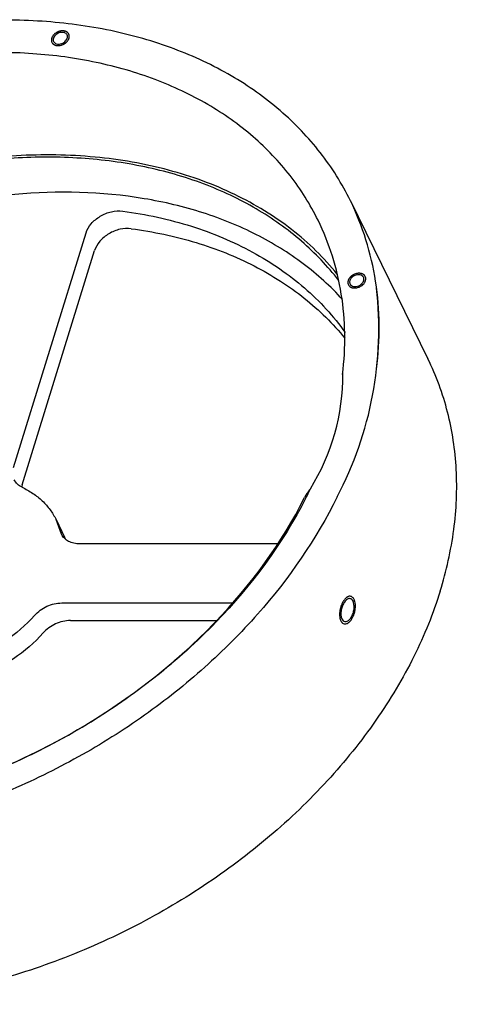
# Model space of a CAD drawing. Header units: inches. Extents: x 47 to 361, y 20 to 263.
# Tile 2 of 4: x 149 to 180, y 53 to 123. Entities that reach past the tile are written whole.
import ezdxf

# ---------------------------------------------------------------- set-up
doc = ezdxf.new("R2010")
doc.units = ezdxf.units.IN
doc.header["$MEASUREMENT"] = 0
doc.layers.add('02___PRT_ALL_AXES', color=7, linetype='Continuous')

msp = doc.modelspace()

# ---------------------------------------------------------------- linework, layer by layer
at = {"color": 7, "linetype": 'Continuous'}
for p, q in [((148.504, 91.491), (153.634, 108.089)), ((149.114, 90.248), (154.244, 106.846)), ((151.895, 86.753), (151.506, 87.796)), ((151.507, 87.795), (152.117, 86.552)), ((151.915, 81.889), (163.995, 81.889)), ((152.525, 80.645), (162.861, 80.645))]:
    msp.add_line(p, q, dxfattribs=at)
for centre, radius, start, end in [((150.513, 89.815), 1.464, 162.80617, 169.05689), ((148.07, 84.566), 4.508, 24.09956, 26.13924)]:
    msp.add_arc(centre, radius, start, end, dxfattribs=at)
for points, knots in [([(172.361, 110.37), (172.066, 110.972), (171.41, 112.149), (170.246, 113.811), (168.906, 115.361), (166.879, 117.283), (163.921, 119.366), (159.857, 121.263), (155.335, 122.547), (150.456, 123.195), (145.327, 123.195), (140.059, 122.549), (134.766, 121.272), (129.564, 119.394), (124.567, 116.955), (119.885, 114.009), (115.618, 110.618), (110.71, 105.708), (107.748, 101.442), (106.269, 98.443)], [0, 0, 0, 0, 0.025214, 0.050557, 0.076152, 0.102113, 0.155469, 0.211311, 0.269975, 0.331521, 0.395763, 0.462312, 0.530621, 0.600037, 0.669838, 0.739283, 0.807649, 0.874277, 1, 1, 1, 1]), ([(170.069, 108.988), (169.795, 109.546), (169.188, 110.636), (168.11, 112.176), (166.87, 113.612), (164.994, 115.394), (162.257, 117.326), (158.497, 119.088), (154.313, 120.284), (149.798, 120.892), (145.05, 120.901), (140.171, 120.314), (135.268, 119.144), (130.447, 117.417), (125.812, 115.17), (121.465, 112.454), (117.499, 109.324), (112.93, 104.789), (110.164, 100.846), (108.776, 98.071)], [0, 0, 0, 0, 0.025212, 0.050552, 0.076142, 0.102097, 0.155435, 0.211249, 0.269875, 0.331378, 0.395574, 0.462078, 0.53035, 0.599742, 0.669536, 0.738995, 0.807398, 0.874088, 1, 1, 1, 1]), ([(153.634, 108.089), (153.707, 108.329), (153.913, 108.673), (154.292, 109.043), (154.753, 109.369), (155.404, 109.634), (155.966, 109.674), (156.23, 109.638)], [0, 0, 0, 0, 0.23195, 0.358818, 0.489944, 0.753063, 1, 1, 1, 1]), ([(156.841, 108.395), (156.576, 108.431), (156.014, 108.391), (155.363, 108.126), (154.902, 107.8), (154.524, 107.429), (154.318, 107.085), (154.244, 106.846)], [0, 0, 0, 0, 0.246937, 0.510056, 0.641182, 0.76805, 1, 1, 1, 1]), ([(149.105, 90.082), (148.985, 90.139), (148.765, 90.284), (148.606, 90.497), (148.551, 90.61)], [0, 0, 0, 0, 0.513764, 1, 1, 1, 1]), ([(149.105, 90.082), (149.371, 89.956), (149.876, 89.67), (150.546, 89.135), (151.1, 88.51), (151.387, 88.039), (151.506, 87.796)], [0, 0, 0, 0, 0.261526, 0.513541, 0.758608, 1, 1, 1, 1]), ([(153.206, 86.066), (153.062, 86.066), (152.783, 86.094), (152.401, 86.228), (152.091, 86.447), (151.946, 86.647), (151.895, 86.753)], [0, 0, 0, 0, 0.277953, 0.534932, 0.773098, 1, 1, 1, 1]), ([(149.986, 81.007), (150.105, 81.142), (150.379, 81.388), (151.006, 81.754), (151.556, 81.889), (151.915, 81.889)], [0, 0, 0, 0, 0.247947, 0.50388, 1, 1, 1, 1]), ([(149.986, 81.007), (149.373, 80.311), (147.927, 79.066), (146.23, 78.202), (145.332, 77.873)], [0, 0, 0, 0, 0.492595, 1, 1, 1, 1]), ([(152.525, 80.645), (152.166, 80.645), (151.616, 80.511), (150.989, 80.145), (150.715, 79.899), (150.596, 79.764)], [0, 0, 0, 0, 0.49612, 0.752053, 1, 1, 1, 1]), ([(150.596, 79.764), (149.983, 79.068), (148.537, 77.823), (146.84, 76.959), (145.942, 76.63)], [0, 0, 0, 0, 0.492595, 1, 1, 1, 1])]:
    msp.add_open_spline(points, degree=3, knots=knots, dxfattribs=at)
at = {"layer": '02___PRT_ALL_AXES', "color": 7, "linetype": 'Continuous'}
for p, q in [((151.324, 122.101), (151.313, 122.087)), ((151.418, 122.195), (151.405, 122.183)), ((151.434, 122.207), (151.418, 122.195)), ((151.444, 122.215), (151.434, 122.207)), ((151.547, 122.285), (151.537, 122.279)), ((151.558, 122.291), (151.547, 122.285)), ((151.568, 122.296), (151.558, 122.291)), ((151.577, 122.301), (151.568, 122.296)), ((151.587, 122.306), (151.577, 122.301)), ((151.649, 122.335), (151.629, 122.327)), ((151.663, 122.341), (151.649, 122.335)), ((151.681, 122.348), (151.663, 122.341)), ((151.705, 122.357), (151.681, 122.348)), ((151.749, 122.371), (151.738, 122.368)), ((151.953, 122.404), (151.936, 122.403)), ((151.971, 122.404), (151.953, 122.404)), ((151.987, 122.404), (151.971, 122.404)), ((152.004, 122.403), (151.987, 122.404)), ((152.022, 122.402), (152.004, 122.403)), ((152.095, 122.393), (152.079, 122.396)), ((152.18, 122.371), (152.17, 122.374)), ((152.242, 122.344), (152.234, 122.348)), ((152.248, 122.341), (152.242, 122.344)), ((152.26, 122.334), (152.248, 122.341)), ((152.272, 122.327), (152.26, 122.334)), ((152.285, 122.318), (152.272, 122.327)), ((152.313, 122.298), (152.303, 122.306)), ((152.322, 122.291), (152.313, 122.298)), ((152.339, 122.275), (152.335, 122.279)), ((152.347, 122.267), (152.339, 122.275)), ((152.43, 122.13), (152.428, 122.137)), ((152.433, 122.123), (152.43, 122.13)), ((152.441, 122.087), (152.439, 122.098)), ((152.446, 122.056), (152.445, 122.063)), ((151.19, 121.845), (151.187, 121.831)), ((151.218, 121.933), (151.212, 121.918)), ((151.228, 121.563), (151.236, 121.552)), ((151.25, 121.997), (151.242, 121.983)), ((151.257, 122.008), (151.25, 121.997)), ((151.251, 121.53), (151.26, 121.519)), ((151.292, 121.485), (151.298, 121.479)), ((151.298, 121.479), (151.312, 121.467)), ((151.312, 121.467), (151.324, 121.458)), ((151.42, 121.403), (151.434, 121.397)), ((151.434, 121.397), (151.447, 121.393)), ((151.447, 121.393), (151.463, 121.387)), ((151.463, 121.387), (151.478, 121.383)), ((151.609, 121.361), (151.622, 121.36)), ((151.866, 121.389), (151.877, 121.393)), ((152.04, 121.458), (152.05, 121.462)), ((152.05, 121.462), (152.059, 121.467)), ((152.059, 121.467), (152.069, 121.473)), ((152.069, 121.473), (152.079, 121.479)), ((152.079, 121.479), (152.09, 121.485)), ((152.35, 121.723), (152.357, 121.735)), ((152.417, 121.852), (152.423, 121.868)), ((152.423, 121.868), (152.427, 121.882)), ((152.438, 121.921), (152.44, 121.933)), ((152.446, 121.969), (152.447, 121.983)), ((152.447, 121.983), (152.448, 121.998)), ((172.361, 110.37), (177.852, 99.181)), ((172.234, 104.798), (172.229, 104.788)), ((172.239, 104.807), (172.234, 104.798)), ((173.184, 105.203), (173.174, 105.206)), ((173.193, 105.199), (173.184, 105.203)), ((173.395, 104.632), (173.4, 104.641)), ((173.445, 104.788), (173.446, 104.798)), ((173.446, 104.798), (173.447, 104.807)), ((172.295, 104.316), (172.302, 104.31)), ((172.316, 104.298), (172.322, 104.293)), ((172.322, 104.293), (172.328, 104.288)), ((167.193, 86.066), (153.206, 86.066))]:
    msp.add_line(p, q, dxfattribs=at)
for centre, radius, start, end in [((148.889, 101.318), 25.489, 332.13218, 6.47693), ((156.592, 98.019), 15.232, 328.10555, 0.44564), ((141.48, 103.442), 31.112, 333.01643, 334.34318), ((172.45, 81.792), 0.599, 125.04967, 125.85051), ((172.443, 81.802), 0.587, 124.25239, 125.04967), ((172.43, 81.821), 0.564, 122.09218, 124.26137), ((172.408, 81.857), 0.521, 118.47419, 122.11165), ((172.393, 81.884), 0.49, 117.74535, 118.44398), ((172.388, 81.893), 0.48, 117.02642, 117.74542), ((172.384, 81.902), 0.47, 116.28629, 117.02649), ((172.366, 81.938), 0.43, 110.79151, 116.35806), ((173.501, 81.035), 1.911, 161.11253, 164.61518), ((172.846, 81.314), 1.106, 145.23634, 148.054), ((172.494, 81.734), 0.672, 128.07204, 129.54364), ((172.476, 81.757), 0.643, 127.36664, 128.06622), ((172.464, 81.772), 0.623, 126.62543, 127.36728), ((172.457, 81.782), 0.611, 125.85041, 126.62568), ((173.537, 81.023), 1.949, 166.92334, 168.98235), ((173.564, 81.017), 1.976, 164.59644, 166.92823), ((170.901, 81.668), 1.814, 342.06851, 345.75499), ((170.817, 81.691), 1.901, 345.73044, 347.27759), ((170.805, 81.693), 1.913, 347.27595, 348.15044), ((170.818, 81.691), 1.899, 348.14735, 350.26189), ((171.951, 80.845), 0.447, 289.59059, 295.10466), ((171.936, 80.879), 0.484, 295.04103, 295.7795), ((171.932, 80.887), 0.493, 295.77944, 296.49803), ((171.928, 80.895), 0.502, 296.49797, 297.19742), ((171.915, 80.92), 0.53, 297.22401, 300.88611), ((171.531, 81.415), 1.042, 325.09989, 328.05342)]:
    msp.add_arc(centre, radius, start, end, dxfattribs=at)
for points in [[(151.313, 122.087), (151.294, 122.064), (151.274, 122.036), (151.257, 122.008)], [(151.405, 122.183), (151.378, 122.159), (151.349, 122.13), (151.324, 122.101)], [(151.537, 122.279), (151.505, 122.259), (151.476, 122.239), (151.444, 122.215)], [(151.629, 122.327), (151.626, 122.325), (151.621, 122.323), (151.607, 122.316), (151.599, 122.313), (151.591, 122.308), (151.587, 122.306)], [(151.738, 122.368), (151.729, 122.365), (151.718, 122.361), (151.705, 122.357)], [(151.799, 122.384), (151.793, 122.382), (151.774, 122.378), (151.76, 122.374), (151.749, 122.371)], [(151.839, 122.392), (151.835, 122.391), (151.821, 122.388), (151.808, 122.386), (151.799, 122.384)], [(151.875, 122.397), (151.872, 122.397), (151.868, 122.396), (151.856, 122.395), (151.85, 122.394), (151.842, 122.392), (151.839, 122.392)], [(151.936, 122.403), (151.919, 122.402), (151.897, 122.4), (151.875, 122.397)], [(152.079, 122.396), (152.071, 122.397), (152.053, 122.4), (152.031, 122.402), (152.022, 122.402)], [(152.17, 122.374), (152.148, 122.381), (152.123, 122.388), (152.095, 122.393)], [(152.234, 122.348), (152.226, 122.352), (152.21, 122.36), (152.189, 122.367), (152.18, 122.371)], [(152.303, 122.306), (152.297, 122.31), (152.291, 122.314), (152.285, 122.318)], [(152.388, 122.216), (152.377, 122.233), (152.363, 122.25), (152.347, 122.267)], [(152.428, 122.137), (152.423, 122.149), (152.419, 122.161), (152.412, 122.175)], [(152.439, 122.098), (152.438, 122.104), (152.436, 122.112), (152.433, 122.123)], [(152.448, 121.998), (152.448, 122.016), (152.448, 122.035), (152.446, 122.056)], [(151.187, 121.831), (151.183, 121.809), (151.177, 121.766), (151.179, 121.722), (151.181, 121.701)], [(151.181, 121.701), (151.185, 121.677), (151.195, 121.628), (151.217, 121.585), (151.228, 121.563)], [(151.236, 121.552), (151.239, 121.546), (151.245, 121.538), (151.251, 121.53)], [(151.26, 121.519), (151.268, 121.508), (151.279, 121.497), (151.292, 121.485)], [(151.367, 121.429), (151.382, 121.42), (151.399, 121.412), (151.42, 121.403)], [(151.478, 121.383), (151.489, 121.38), (151.511, 121.374), (151.538, 121.369), (151.551, 121.367)], [(151.551, 121.367), (151.559, 121.366), (151.58, 121.363), (151.598, 121.362), (151.609, 121.361)], [(151.622, 121.36), (151.661, 121.36), (151.741, 121.361), (151.823, 121.379), (151.866, 121.389)], [(151.877, 121.393), (151.893, 121.397), (151.928, 121.408), (151.962, 121.422), (151.981, 121.429)], [(151.981, 121.429), (151.985, 121.431), (151.994, 121.435), (152.011, 121.443), (152.023, 121.449), (152.035, 121.455), (152.04, 121.458)], [(152.09, 121.485), (152.098, 121.49), (152.113, 121.499), (152.139, 121.516), (152.162, 121.532), (152.179, 121.545), (152.187, 121.551)], [(152.187, 121.551), (152.197, 121.56), (152.21, 121.571), (152.223, 121.581)], [(152.223, 121.581), (152.246, 121.602), (152.293, 121.647), (152.33, 121.697), (152.35, 121.723)], [(152.357, 121.735), (152.368, 121.752), (152.392, 121.791), (152.409, 121.831), (152.417, 121.852)], [(152.427, 121.882), (152.431, 121.893), (152.435, 121.907), (152.438, 121.921)], [(152.44, 121.933), (152.442, 121.944), (152.444, 121.955), (152.446, 121.969)], [(172.184, 104.641), (172.184, 104.64), (172.183, 104.631), (172.182, 104.627), (172.182, 104.622)], [(172.229, 104.788), (172.227, 104.783), (172.222, 104.772), (172.213, 104.751), (172.207, 104.736), (172.203, 104.722), (172.201, 104.715)], [(173.314, 105.131), (173.3, 105.142), (173.281, 105.155), (173.261, 105.167)], [(173.334, 105.114), (173.329, 105.118), (173.321, 105.126), (173.314, 105.131)], [(173.446, 104.896), (173.439, 104.936), (173.419, 105.018), (173.365, 105.082), (173.334, 105.114)], [(173.4, 104.641), (173.402, 104.647), (173.407, 104.658), (173.416, 104.678), (173.422, 104.694), (173.426, 104.708), (173.429, 104.715)], [(172.183, 104.534), (172.19, 104.493), (172.21, 104.412), (172.264, 104.348), (172.295, 104.316)], [(172.436, 104.23), (172.437, 104.23), (172.446, 104.227), (172.45, 104.225), (172.455, 104.223)], [(172.455, 104.223), (172.462, 104.221), (172.476, 104.217), (172.503, 104.209), (172.524, 104.205), (172.542, 104.202), (172.552, 104.2)], [(172.982, 104.263), (173.016, 104.278), (173.088, 104.312), (173.152, 104.357), (173.184, 104.381)], [(172.623, 82.141), (172.608, 82.17), (172.592, 82.198), (172.574, 82.222)], [(172.662, 82.043), (172.65, 82.078), (172.637, 82.111), (172.623, 82.141)], [(171.639, 80.725), (171.651, 80.69), (171.664, 80.657), (171.678, 80.627)], [(171.678, 80.627), (171.693, 80.598), (171.709, 80.57), (171.727, 80.546)]]:
    msp.add_open_spline(points, degree=3, dxfattribs=at)
for points, knots in [([(152.292, 122.117), (152.274, 122.153), (152.218, 122.222), (152.096, 122.285), (151.948, 122.306), (151.788, 122.287), (151.632, 122.228), (151.454, 122.111), (151.352, 121.978), (151.322, 121.882)], [0, 0, 0, 0, 0.10245, 0.213134, 0.335915, 0.469573, 0.609315, 0.748651, 1, 1, 1, 1]), ([(152.305, 121.882), (152.317, 121.921), (152.329, 122.002), (152.309, 122.082), (152.292, 122.117)], [0, 0, 0, 0, 0.517353, 1, 1, 1, 1]), ([(152.335, 122.279), (152.334, 122.28), (152.329, 122.284), (152.327, 122.286), (152.323, 122.289), (152.322, 122.291)], [0, 0, 0, 0, 0.5, 0.75, 1, 1, 1, 1]), ([(152.412, 122.175), (152.409, 122.181), (152.403, 122.193), (152.396, 122.204), (152.391, 122.212), (152.388, 122.216)], [0, 0, 0, 0, 0.5, 0.75, 1, 1, 1, 1]), ([(152.445, 122.063), (152.445, 122.064), (152.445, 122.067), (152.443, 122.078), (152.442, 122.081), (152.441, 122.087)], [0, 0, 0, 0, 0.25, 0.5, 1, 1, 1, 1]), ([(151.199, 121.882), (151.199, 121.879), (151.197, 121.874), (151.193, 121.859), (151.191, 121.853), (151.19, 121.845)], [0, 0, 0, 0, 0.25, 0.5, 1, 1, 1, 1]), ([(151.212, 121.918), (151.211, 121.915), (151.209, 121.911), (151.204, 121.896), (151.202, 121.889), (151.199, 121.882)], [0, 0, 0, 0, 0.25, 0.5, 1, 1, 1, 1]), ([(151.242, 121.983), (151.239, 121.976), (151.231, 121.961), (151.224, 121.947), (151.22, 121.937), (151.218, 121.933)], [0, 0, 0, 0, 0.5, 0.75, 1, 1, 1, 1]), ([(151.322, 121.882), (151.31, 121.842), (151.298, 121.761), (151.318, 121.681), (151.335, 121.647)], [0, 0, 0, 0, 0.517353, 1, 1, 1, 1]), ([(151.324, 121.458), (151.33, 121.453), (151.342, 121.445), (151.354, 121.437), (151.362, 121.432), (151.367, 121.429)], [0, 0, 0, 0, 0.5, 0.75, 1, 1, 1, 1]), ([(151.335, 121.647), (151.353, 121.61), (151.409, 121.541), (151.531, 121.479), (151.679, 121.457), (151.838, 121.477), (151.995, 121.535), (152.173, 121.652), (152.275, 121.785), (152.305, 121.882)], [0, 0, 0, 0, 0.10245, 0.213134, 0.335915, 0.469573, 0.609315, 0.748651, 1, 1, 1, 1]), ([(171.427, 105.177), (170.957, 105.758), (169.938, 106.873), (168.209, 108.374), (166.282, 109.705), (163.43, 111.26), (159.428, 112.711), (154.193, 113.614), (148.611, 113.688), (142.851, 112.932), (137.084, 111.373), (131.483, 109.058), (126.217, 106.057), (121.445, 102.46), (117.309, 98.374), (113.937, 93.919), (111.431, 89.229), (110.114, 85.176), (109.585, 81.968), (109.449, 79.628), (109.569, 77.339), (109.821, 75.848), (109.99, 75.121)], [0, 0, 0, 0, 0.026039, 0.052561, 0.0797, 0.107561, 0.165666, 0.227215, 0.292041, 0.359629, 0.429203, 0.499817, 0.570441, 0.640044, 0.707678, 0.772563, 0.834177, 0.892347, 0.920237, 0.947402, 0.973945, 1, 1, 1, 1]), ([(171.517, 104.744), (171.132, 105.243), (170.303, 106.208), (168.431, 107.995), (165.697, 109.931), (161.935, 111.693), (157.748, 112.887), (153.228, 113.488), (148.475, 113.487), (143.594, 112.886), (138.69, 111.699), (133.872, 109.952), (129.246, 107.684), (124.914, 104.946), (120.971, 101.797), (117.504, 98.306), (114.591, 94.548), (112.296, 90.608), (111.187, 87.845), (110.76, 86.464)], [0, 0, 0, 0, 0.02538, 0.05112, 0.104022, 0.159391, 0.217569, 0.278618, 0.34235, 0.408376, 0.476153, 0.545023, 0.614268, 0.683145, 0.750932, 0.816975, 0.880728, 0.941797, 1, 1, 1, 1]), ([(171.802, 103.375), (170.961, 104.303), (169.054, 106.03), (165.701, 108.094), (161.886, 109.638), (156.177, 110.989), (150.003, 111.128), (143.752, 110.187), (138.973, 108.914), (134.297, 107.114), (129.821, 104.825), (125.638, 102.096), (121.836, 98.982), (118.496, 95.55), (115.688, 91.87), (113.472, 88.019), (112.397, 85.325), (111.98, 83.977)], [0, 0, 0, 0, 0.051432, 0.104906, 0.160922, 0.219714, 0.345089, 0.41128, 0.479041, 0.547734, 0.616669, 0.685142, 0.752477, 0.818059, 0.881383, 0.942085, 1, 1, 1, 1]), ([(174.215, 98.443), (174.346, 99.489), (174.471, 101.573), (174.224, 104.658), (173.542, 107.614), (172.799, 109.478), (172.361, 110.37)], [0, 0, 0, 0, 0.258696, 0.51014, 0.756415, 1, 1, 1, 1]), ([(156.23, 109.638), (157.878, 109.417), (161.054, 108.733), (164.757, 107.193), (167.367, 105.594), (169.118, 104.243), (170.672, 102.734), (171.576, 101.624), (171.989, 101.049)], [0, 0, 0, 0, 0.270475, 0.525712, 0.648227, 0.76774, 0.884782, 1, 1, 1, 1]), ([(171.81, 98.071), (171.923, 99.03), (172.025, 100.937), (171.785, 103.76), (171.152, 106.465), (170.469, 108.171), (170.069, 108.988)], [0, 0, 0, 0, 0.258493, 0.509897, 0.75626, 1, 1, 1, 1]), ([(156.841, 108.395), (158.39, 108.187), (161.383, 107.557), (164.896, 106.166), (167.404, 104.726), (169.105, 103.51), (170.639, 102.152), (171.548, 101.15), (171.969, 100.631)], [0, 0, 0, 0, 0.269518, 0.524762, 0.647517, 0.767338, 0.884656, 1, 1, 1, 1]), ([(172.182, 104.622), (172.181, 104.615), (172.18, 104.601), (172.179, 104.569), (172.181, 104.55), (172.183, 104.534)], [0, 0, 0, 0, 0.25, 0.5, 1, 1, 1, 1]), ([(172.201, 104.715), (172.197, 104.704), (172.192, 104.683), (172.187, 104.662), (172.185, 104.648), (172.184, 104.641)], [0, 0, 0, 0, 0.5, 0.75, 1, 1, 1, 1]), ([(172.647, 105.167), (172.626, 105.157), (172.594, 105.141), (172.551, 105.119), (172.522, 105.1), (172.491, 105.082), (172.462, 105.06), (172.434, 105.038), (172.405, 105.016), (172.382, 104.992), (172.357, 104.968), (172.333, 104.943), (172.313, 104.916), (172.29, 104.89), (172.267, 104.854), (172.25, 104.826), (172.239, 104.807)], [0, 0, 0, 0, 0.125, 0.1875, 0.25, 0.3125, 0.375, 0.4375, 0.5, 0.5625, 0.625, 0.6875, 0.75, 0.8125, 0.875, 1, 1, 1, 1]), ([(172.681, 105.077), (172.614, 105.048), (172.493, 104.974), (172.358, 104.821), (172.303, 104.67), (172.307, 104.555), (172.324, 104.503), (172.336, 104.48)], [0, 0, 0, 0, 0.284826, 0.551818, 0.787784, 0.895792, 1, 1, 1, 1]), ([(173.174, 105.206), (173.155, 105.211), (173.126, 105.219), (173.086, 105.228), (173.054, 105.231), (173.023, 105.236), (172.989, 105.236), (172.955, 105.235), (172.922, 105.236), (172.888, 105.23), (172.854, 105.226), (172.82, 105.221), (172.785, 105.211), (172.75, 105.204), (172.704, 105.188), (172.67, 105.175), (172.647, 105.167)], [0, 0, 0, 0, 0.125, 0.1875, 0.25, 0.3125, 0.375, 0.4375, 0.5, 0.5625, 0.625, 0.6875, 0.75, 0.8125, 0.875, 1, 1, 1, 1]), ([(173.293, 104.95), (173.272, 104.993), (173.2, 105.073), (173.045, 105.133), (172.863, 105.136), (172.741, 105.102), (172.681, 105.077)], [0, 0, 0, 0, 0.213133, 0.448764, 0.71385, 1, 1, 1, 1]), ([(172.948, 104.353), (173.015, 104.381), (173.137, 104.456), (173.271, 104.608), (173.326, 104.759), (173.322, 104.874), (173.305, 104.926), (173.293, 104.95)], [0, 0, 0, 0, 0.284826, 0.551818, 0.787784, 0.895792, 1, 1, 1, 1]), ([(173.184, 104.381), (173.227, 104.417), (173.292, 104.475), (173.357, 104.563), (173.382, 104.609), (173.395, 104.632)], [0, 0, 0, 0, 0.5, 0.75, 1, 1, 1, 1]), ([(173.261, 105.167), (173.252, 105.172), (173.233, 105.182), (173.213, 105.191), (173.2, 105.197), (173.193, 105.199)], [0, 0, 0, 0, 0.5, 0.75, 1, 1, 1, 1]), ([(173.429, 104.715), (173.432, 104.726), (173.438, 104.746), (173.442, 104.768), (173.444, 104.782), (173.445, 104.788)], [0, 0, 0, 0, 0.5, 0.75, 1, 1, 1, 1]), ([(173.447, 104.807), (173.448, 104.815), (173.449, 104.828), (173.45, 104.86), (173.448, 104.88), (173.446, 104.896)], [0, 0, 0, 0, 0.25, 0.5, 1, 1, 1, 1]), ([(172.302, 104.31), (172.303, 104.309), (172.308, 104.304), (172.311, 104.302), (172.314, 104.299), (172.316, 104.298)], [0, 0, 0, 0, 0.5, 0.75, 1, 1, 1, 1]), ([(172.328, 104.288), (172.331, 104.286), (172.337, 104.282), (172.352, 104.272), (172.36, 104.267), (172.368, 104.263)], [0, 0, 0, 0, 0.25, 0.5, 1, 1, 1, 1]), ([(172.336, 104.48), (172.357, 104.436), (172.429, 104.356), (172.584, 104.296), (172.766, 104.293), (172.889, 104.327), (172.948, 104.353)], [0, 0, 0, 0, 0.213133, 0.448764, 0.71385, 1, 1, 1, 1]), ([(172.368, 104.263), (172.377, 104.257), (172.396, 104.247), (172.416, 104.238), (172.429, 104.233), (172.436, 104.23)], [0, 0, 0, 0, 0.5, 0.75, 1, 1, 1, 1]), ([(172.552, 104.2), (172.586, 104.197), (172.654, 104.191), (172.799, 104.2), (172.909, 104.235), (172.982, 104.263)], [0, 0, 0, 0, 0.25, 0.5, 1, 1, 1, 1]), ([(178.723, 82.734), (179.161, 84.153), (179.804, 87.002), (179.966, 90.615), (179.685, 93.395), (179.279, 95.403), (178.677, 97.341), (178.147, 98.58), (177.851, 99.182)], [0, 0, 0, 0, 0.264268, 0.516764, 0.639623, 0.760746, 0.880677, 1, 1, 1, 1]), ([(171.81, 98.071), (171.806, 98.037), (171.803, 97.98), (171.814, 97.922), (171.824, 97.901)], [0, 0, 0, 0, 0.588351, 1, 1, 1, 1]), ([(169.525, 89.971), (169.45, 89.88), (169.304, 89.683), (169.175, 89.474), (169.118, 89.361)], [0, 0, 0, 0, 0.481985, 1, 1, 1, 1]), ([(171.422, 89.404), (169.944, 86.404), (166.981, 82.138), (162.073, 77.229), (157.806, 73.838), (153.124, 70.891), (148.127, 68.452), (142.925, 66.574), (137.632, 65.298), (132.364, 64.652), (127.235, 64.652), (122.356, 65.299), (117.834, 66.584), (113.77, 68.48), (110.812, 70.563), (108.785, 72.486), (107.445, 74.036), (106.281, 75.697), (105.625, 76.875), (105.33, 77.477)], [0, 0, 0, 0, 0.125723, 0.192351, 0.260717, 0.330162, 0.399963, 0.469379, 0.537688, 0.604237, 0.668479, 0.730025, 0.788689, 0.844531, 0.897887, 0.923848, 0.949443, 0.974786, 1, 1, 1, 1]), ([(131.48, 66.572), (133.366, 66.618), (137.196, 66.994), (142.874, 68.329), (148.436, 70.409), (153.718, 73.171), (157.783, 75.991), (160.757, 78.516), (164.732, 82.373), (167.502, 86.128), (169.118, 89.361)], [0, 0, 0, 0, 0.123146, 0.250248, 0.379695, 0.509684, 0.638372, 0.701711, 0.764088, 1, 1, 1, 1]), ([(169.205, 89.325), (167.562, 86.098), (164.771, 82.351), (160.779, 78.5), (157.797, 75.98), (153.726, 73.164), (148.442, 70.402), (142.88, 68.316), (137.201, 66.967), (133.368, 66.577), (131.48, 66.523)], [0, 0, 0, 0, 0.23615, 0.29853, 0.361854, 0.490477, 0.620377, 0.749746, 0.876814, 1, 1, 1, 1]), ([(178.723, 82.734), (178.231, 81.144), (176.936, 77.965), (174.228, 73.452), (170.777, 69.176), (166.667, 65.242), (162.003, 61.747), (156.899, 58.775), (151.482, 56.401), (145.886, 54.683), (140.249, 53.664), (134.71, 53.371), (129.406, 53.813), (124.465, 54.982), (120.014, 56.855), (116.77, 58.995), (114.555, 61.004), (113.098, 62.635), (111.839, 64.393), (111.136, 65.646), (110.821, 66.287)], [0, 0, 0, 0, 0.058959, 0.120989, 0.185856, 0.253085, 0.322023, 0.391898, 0.461876, 0.531117, 0.598829, 0.664324, 0.727079, 0.786794, 0.84345, 0.897358, 0.923508, 0.949245, 0.974695, 1, 1, 1, 1]), ([(172.574, 82.222), (172.565, 82.235), (172.526, 82.283), (172.448, 82.343), (172.335, 82.37), (172.256, 82.356), (172.214, 82.341), (172.214, 82.34)], [0, 0, 0, 0, 0.103685, 0.400841, 0.697997, 0.995154, 1, 1, 1, 1]), ([(171.907, 81.899), (171.853, 81.812), (171.763, 81.617), (171.69, 81.311), (171.68, 81.015), (171.723, 80.829), (171.76, 80.753)], [0, 0, 0, 0, 0.259743, 0.531956, 0.786649, 1, 1, 1, 1]), ([(171.856, 82.003), (171.822, 81.947), (171.762, 81.837), (171.713, 81.711), (171.693, 81.654)], [0, 0, 0, 0, 0.553577, 1, 1, 1, 1]), ([(172.066, 82.252), (172.033, 82.224), (171.959, 82.151), (171.891, 82.059), (171.856, 82.003)], [0, 0, 0, 0, 0.447332, 1, 1, 1, 1]), ([(172.354, 82.192), (172.321, 82.2), (172.246, 82.2), (172.136, 82.152), (172.029, 82.065), (171.967, 81.988), (171.937, 81.945)], [0, 0, 0, 0, 0.199495, 0.425014, 0.69119, 1, 1, 1, 1]), ([(172.547, 82.014), (172.526, 82.057), (172.476, 82.134), (172.394, 82.182), (172.354, 82.192)], [0, 0, 0, 0, 0.541499, 1, 1, 1, 1]), ([(172.416, 80.863), (172.47, 80.951), (172.558, 81.146), (172.626, 81.454), (172.629, 81.751), (172.585, 81.937), (172.547, 82.014)], [0, 0, 0, 0, 0.25892, 0.53074, 0.786071, 1, 1, 1, 1]), ([(172.69, 81.369), (172.69, 81.37), (172.703, 81.445), (172.719, 81.589), (172.715, 81.8), (172.69, 81.949), (172.668, 82.025), (172.662, 82.043)], [0, 0, 0, 0, 0.00424, 0.301677, 0.599115, 0.896553, 1, 1, 1, 1]), ([(171.624, 81.395), (171.624, 81.394), (171.61, 81.321), (171.591, 81.177), (171.59, 80.968), (171.612, 80.818), (171.633, 80.743), (171.639, 80.725)], [0, 0, 0, 0, 0.00424, 0.301677, 0.599115, 0.896553, 1, 1, 1, 1]), ([(172.467, 80.76), (172.501, 80.815), (172.56, 80.926), (172.608, 81.052), (172.627, 81.11)], [0, 0, 0, 0, 0.553577, 1, 1, 1, 1]), ([(171.727, 80.546), (171.737, 80.533), (171.776, 80.485), (171.856, 80.424), (171.974, 80.396), (172.057, 80.409), (172.1, 80.424), (172.101, 80.425)], [0, 0, 0, 0, 0.103685, 0.400841, 0.697997, 0.995154, 1, 1, 1, 1]), ([(171.76, 80.753), (171.782, 80.709), (171.834, 80.631), (171.917, 80.583), (171.958, 80.573)], [0, 0, 0, 0, 0.536807, 1, 1, 1, 1]), ([(171.958, 80.573), (171.992, 80.565), (172.069, 80.564), (172.183, 80.611), (172.293, 80.698), (172.356, 80.775), (172.386, 80.818)], [0, 0, 0, 0, 0.20282, 0.430141, 0.695167, 1, 1, 1, 1]), ([(172.187, 80.465), (172.201, 80.474), (172.223, 80.488), (172.245, 80.505), (172.253, 80.511)], [0, 0, 0, 0, 0.626802, 1, 1, 1, 1]), ([(172.253, 80.511), (172.288, 80.539), (172.364, 80.612), (172.432, 80.704), (172.467, 80.76)], [0, 0, 0, 0, 0.447332, 1, 1, 1, 1])]:
    msp.add_open_spline(points, degree=3, knots=knots, dxfattribs=at)

doc.saveas('drawing.dxf')
